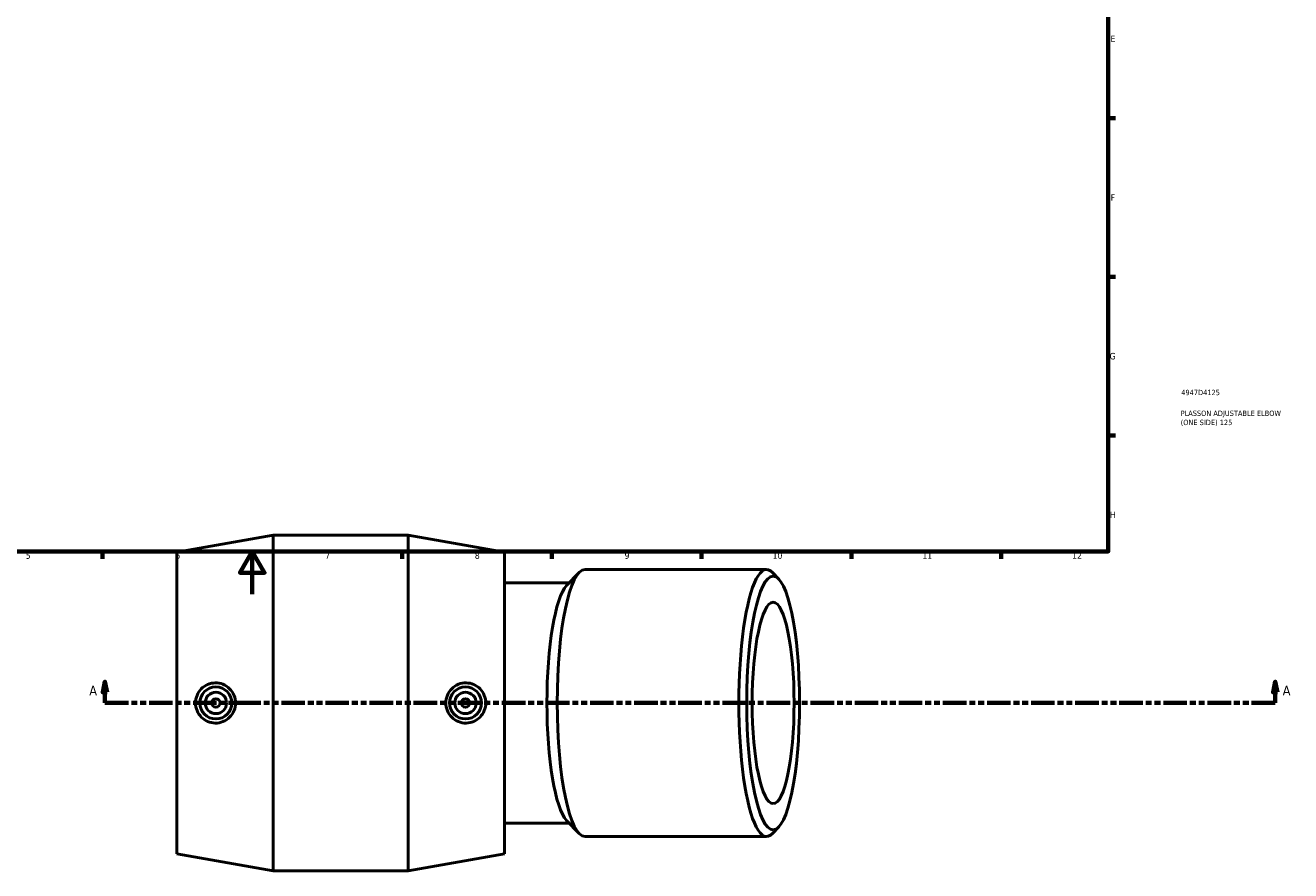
# Model space of a CAD drawing. Header units: millimetres. Extents: x -73 to 1423, y -612 to 1152.
# Tile 3 of 6: x 314 to 906, y -129 to 266. Entities that reach past the tile are written whole.
import ezdxf

# ---------------------------------------------------------------- set-up
doc = ezdxf.new("R2010")
doc.units = ezdxf.units.MM
doc.linetypes.add('DOUBLE_DASH_CHAIN', pattern=[1.2403, 0.6614, -0.0827, 0.1654, -0.0827, 0.1654, -0.0827])
for name, color, linetype, lineweight in [('Border (ANSI)', 7, 'Continuous', 70), ('Section Line (ANSI)', 7, 'DOUBLE_DASH_CHAIN', 70), ('Title (ISO)', 7, 'Continuous', 50), ('Visible (ANSI)', 7, 'Continuous', 50)]:
    doc.layers.add(name, color=color, linetype=linetype, lineweight=lineweight)
doc.styles.add('Label Text (ANSI)', font='tahoma.ttf')
doc.styles.add('Note Text (ANSI)', font='tahoma.ttf')
doc.styles.add('Note Text (ISO)', font='tahoma.ttf')

# ---------------------------------------------------------------- blocks, each defined once
blk = doc.blocks.new('Borders Default Border')
at = {"layer": 'Border (ANSI)'}
for p, q in [((821, 222.75), (824.45, 222.75)), ((821, 148.5), (824.45, 148.5)), ((821, 74.25), (824.45, 74.25)), ((350.42, 20), (350.42, 16.55)), ((490.58, 20), (490.58, 16.55)), ((560.67, 20), (560.67, 16.55)), ((630.75, 20), (630.75, 16.55)), ((700.83, 20), (700.83, 16.55)), ((770.92, 20), (770.92, 16.55))]:
    blk.add_line(p, q, dxfattribs=at)
at = {"layer": 'Border (ANSI)', "flags": 128}
for points in [[(20, 20), (20, 574), (821, 574), (821, 20), (20, 20)], [(420.5, 0), (420.5, 20), (414.73, 10), (426.27, 10), (420.5, 20)]]:
    blk.add_lwpolyline(points, dxfattribs=at)
at = {"layer": 'Border (ANSI)', "color": 230, "true_color": 0xff0080, "attachment_point": 7, "style": 'Note Text (ANSI)'}
for s, insert, char_height in [('E', (822.05, 258.35), 3.05), ('F', (822.14, 184.1), 3.05), ('G', (821.66, 109.79), 3.05), ('H', (821.81, 35.6), 3.05), ('5', (314.48, 16.49), 3.05), ('6', (384.49, 16.49), 3.05), ('7', (454.6, 16.55), 3.05), ('8', (524.63, 16.48), 3.05), ('9', (594.7, 16.49), 3.05), ('10', (663.96, 16.49), 3.048), ('11', (734.04, 16.55), 3.048), ('12', (804.13, 16.55), 3.048)]:
    blk.add_mtext(s, dxfattribs=dict(at, insert=insert, char_height=char_height))
blk = doc.blocks.new('Title Blocks ISO')
at = {"layer": 'Title (ISO)', "color": 232, "true_color": 0xca0064, "style": 'Note Text (ISO)'}
for tag, p in [('PART_NUMBER_001', (34.16, 73.13)), ('DESCRIPTION_001', (33.84, 63.4)), ('DESCRIPTION_002', (33.91, 59.12))]:
    blk.add_attdef(tag, p, '', height=2.5, dxfattribs=at)
blk = doc.blocks.new('2dTransSection0')
at = {"layer": 'Section Line (ANSI)', "linetype": 'Continuous'}
for p, q in [((351.56, -40.93), (350.56, -45.93)), ((351.56, -45.93), (351.56, -40.93)), ((352.56, -45.93), (351.56, -40.93)), ((899.13, -40.93), (898.13, -45.93)), ((899.13, -45.93), (899.13, -40.93)), ((900.13, -45.93), (899.13, -40.93)), ((350.56, -45.93), (352.56, -45.93)), ((351.56, -50.93), (351.56, -45.93)), ((898.13, -45.93), (900.13, -45.93)), ((899.13, -50.93), (899.13, -45.93)), ((351.56, -50.93), (362.6, -50.93)), ((888.09, -50.93), (899.13, -50.93))]:
    blk.add_line(p, q, dxfattribs=at)
at = {"layer": 'Section Line (ANSI)', "linetype": 'DOUBLE_DASH_CHAIN', "ltscale": 16.637753}
blk.add_line((351.56, -50.93), (899.13, -50.93), dxfattribs=at)
at = {"layer": 'Section Line (ANSI)', "linetype": 'Continuous', "flags": 128}
for points in [[(352.56, -45.93), (351.56, -40.93), (350.56, -45.93), (352.56, -45.93)], [(900.13, -45.93), (899.13, -40.93), (898.13, -45.93), (900.13, -45.93)]]:
    blk.add_lwpolyline(points, dxfattribs=at)
at = {"layer": 'Section Line (ANSI)'}
for points in [[(352.56, -45.93), (351.56, -40.93), (350.56, -45.93), (352.56, -45.93)], [(900.13, -45.93), (899.13, -40.93), (898.13, -45.93), (900.13, -45.93)]]:
    blk.add_solid(points, dxfattribs=at)
at = {"layer": 'Section Line (ANSI)', "char_height": 4.57, "attachment_point": 7, "style": 'Label Text (ANSI)'}
for insert in [(344.2, -47.43), (902.6, -47.43)]:
    blk.add_mtext('A', dxfattribs=dict(at, insert=insert))

msp = doc.modelspace()

# ---------------------------------------------------------------- linework, layer by layer
at = {"layer": 'Visible (ANSI)'}
for p, q in [((385.209, 19.725), (430.209, 27.575)), ((430.209, -129.425), (430.209, 27.575)), ((430.209, 27.575), (493.509, 27.575)), ((493.509, -129.425), (493.509, 27.575)), ((538.509, 19.725), (493.509, 27.575)), ((385.209, -121.575), (385.209, 19.725)), ((538.509, -121.575), (538.509, 19.725)), ((567.582, 4.04), (573.419, 10.147)), ((661.143, 11.575), (576.181, 11.575)), ((666.838, 7.078), (663.905, 10.147)), ((568.81, 5.325), (538.509, 5.325)), ((567.582, -105.89), (573.419, -111.997)), ((568.81, -107.175), (538.509, -107.175)), ((666.838, -108.929), (663.905, -111.997)), ((661.143, -113.425), (576.181, -113.425)), ((385.209, -121.575), (430.209, -129.425)), ((538.509, -121.575), (493.509, -129.425)), ((430.209, -129.425), (493.509, -129.425))]:
    msp.add_line(p, q, dxfattribs=at)
for centre, radius in [((403.459, -50.925), 7.5), ((403.459, -50.925), 5), ((520.259, -50.925), 7.5), ((520.259, -50.925), 5), ((403.459, -50.925), 2), ((520.259, -50.925), 2)]:
    msp.add_circle(centre, radius, dxfattribs=at)
for centre, major_axis, start_param, end_param in [((661.143, -50.925), (0, 62.5), 6.0689947, 9.6389685), ((576.181, -50.925), (0, -62.5), 3.1415927, 6.2831853), ((570.068, -50.925), (0, -56.25), 3.3557832, 6.0689947)]:
    msp.add_ellipse(centre, major_axis=major_axis, ratio=0.2079117, start_param=start_param, end_param=end_param, dxfattribs=at)
for major_axis in [(0, -59.36), (0, -47.124)]:
    msp.add_ellipse((664.214, -50.925), major_axis=major_axis, ratio=0.2079117, dxfattribs=at)
for points, knots in [([(403.107, -60.328), (401.959, -60.303), (400.732, -60.049), (398.475, -59.068), (397.445, -58.34), (395.822, -56.674), (395.12, -55.624), (394.19, -53.332), (393.962, -52.089), (393.962, -49.761), (394.19, -48.518), (395.12, -46.226), (395.822, -45.176), (397.445, -43.51), (398.475, -42.782), (400.732, -41.801), (401.959, -41.547), (404.315, -41.495), (405.6, -41.715), (407.964, -42.664), (409.043, -43.392), (410.731, -45.072), (411.459, -46.128), (412.429, -48.456), (412.67, -49.728), (412.67, -52.122), (412.429, -53.394), (411.459, -55.722), (410.731, -56.778), (409.043, -58.458), (407.964, -59.186), (405.6, -60.135), (404.315, -60.355), (403.107, -60.328)], [0, 0, 0, 0, 0.3497323, 0.3497323, 0.6994647, 0.6994647, 1.0486208, 1.0486208, 1.3977769, 1.3977769, 1.746933, 1.746933, 2.0960891, 2.0960891, 2.4458214, 2.4458214, 2.7955538, 2.7955538, 3.1632198, 3.1632198, 3.5308859, 3.5308859, 3.88997, 3.88997, 4.249054, 4.249054, 4.6081381, 4.6081381, 4.9672222, 4.9672222, 5.3348882, 5.3348882, 5.7025543, 5.7025543, 5.7025543, 5.7025543]), ([(520.61, -60.328), (519.403, -60.355), (518.118, -60.135), (515.754, -59.186), (514.675, -58.458), (512.987, -56.778), (512.259, -55.722), (511.289, -53.394), (511.048, -52.122), (511.048, -49.728), (511.289, -48.456), (512.259, -46.128), (512.987, -45.072), (514.675, -43.392), (515.754, -42.664), (518.118, -41.715), (519.403, -41.495), (521.759, -41.547), (522.986, -41.801), (525.243, -42.782), (526.273, -43.51), (527.896, -45.176), (528.598, -46.226), (529.528, -48.518), (529.756, -49.761), (529.756, -52.089), (529.528, -53.332), (528.598, -55.624), (527.896, -56.674), (526.273, -58.34), (525.243, -59.068), (522.986, -60.049), (521.759, -60.303), (520.61, -60.328)], [0, 0, 0, 0, 0.3676661, 0.3676661, 0.7353322, 0.7353322, 1.0944162, 1.0944162, 1.4535003, 1.4535003, 1.8125843, 1.8125843, 2.1716684, 2.1716684, 2.5393345, 2.5393345, 2.9070006, 2.9070006, 3.2567329, 3.2567329, 3.6064652, 3.6064652, 3.9556213, 3.9556213, 4.3047774, 4.3047774, 4.6539335, 4.6539335, 5.0030896, 5.0030896, 5.352822, 5.352822, 5.7025543, 5.7025543, 5.7025543, 5.7025543])]:
    msp.add_open_spline(points, degree=3, knots=knots, dxfattribs=at)

# ---------------------------------------------------------------- block references
msp.add_blockref('Borders Default Border', (0, 0))
msp.add_blockref('Title Blocks ISO', (821, 20)).add_auto_attribs({'PART_NUMBER_001': '4947D4125', 'DESCRIPTION_001': 'PLASSON ADJUSTABLE ELBOW', 'DESCRIPTION_002': '(ONE SIDE) 125'})
at = {"layer": 'Section Line (ANSI)'}
msp.add_blockref('2dTransSection0', (0, 0), dxfattribs=at)

doc.saveas('drawing.dxf')
